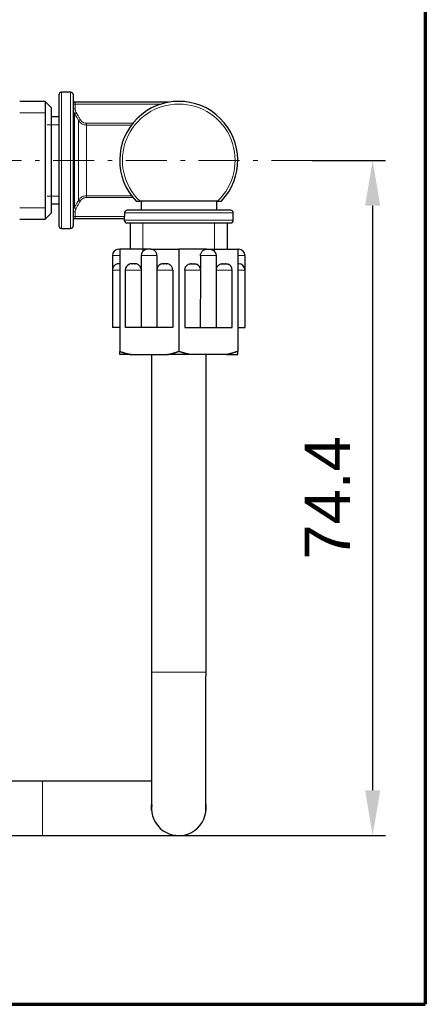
# Model space of a CAD drawing. Header units: millimetres. Extents: x 18 to 610, y -123 to 280.
# Tile 67 of 87: x 565 to 610, y -120 to -11. Entities that reach past the tile are written whole.
import ezdxf

# ---------------------------------------------------------------- set-up
doc = ezdxf.new("R2010")
doc.units = ezdxf.units.MM
doc.linetypes.add('CENTER', pattern=[8, 4.5, -1.5, 0.5, -1.5])
doc.linetypes.add('SOLID', pattern=[0])
doc.styles.add('Arial', font='Arial.ttf', dxfattribs={"height": 5})
doc.dimstyles.get("Standard").update_dxf_attribs({"dimtxt": 5, "dimasz": 5, "dimexe": 0.18, "dimexo": 0.0625, "dimgap": 0.09, "dimtad": 0, "dimtih": 1, "dimtoh": 1, "dimdec": 4, "dimzin": 0, "dimdsep": 46, "dimtxsty": 'Arial', "dimcen": 0.09, "dimadec": 0, "dimazin": 0, "dimtfac": 1, "dimtdec": 4, "dimtofl": 0, "dimtmove": 0, "dimatfit": 3, "dimfxl": 0, "dimtolj": 1, "dimtzin": 0, "dimarcsym": 0})

# ---------------------------------------------------------------- blocks, each defined once
blk = doc.blocks.new('*D3')
at = {"color": 0, "lineweight": -2}
for p, q in [((597.38, -26.98), (605.43, -26.98)), ((604.03, -96.38), (604.03, -31.98)), ((567.69, -101.38), (605.43, -101.38))]:
    blk.add_line(p, q, dxfattribs=at)
at = {"color": 0}
for points in [[(604.86, -31.98), (603.2, -31.98), (604.03, -26.98)], [(603.2, -96.38), (604.86, -96.38), (604.03, -101.38)]]:
    blk.add_solid(points, dxfattribs=at)
at = {"layer": 'Defpoints', "color": 0}
for p in [(597.38, -26.98), (604.03, -26.98), (567.69, -101.38)]:
    blk.add_point(p, dxfattribs=at)
at = {"color": 0, "lineweight": 9, "insert": (599.03, -64.18), "char_height": 5, "attachment_point": 5, "rotation": 90, "style": 'Arial'}
blk.add_mtext('\\A1;74.4', dxfattribs=at)
blk = doc.blocks.new('BlockOfViews_4')
at = {"linetype": 'SOLID', "lineweight": 30}
for p, q in [((570.79, -19.48, 60.65), (569.79, -19.48, 60.65)), ((567.99, -20.48, 60.54), (565.19, -20.48, 60.58)), ((568.69, -21.18, 60.55), (567.99, -20.48, 60.54)), ((571.09, -20.43, 61.26), (571.09, -20.39, 61.23)), ((571.13, -20.51, 61.24), (571.09, -20.43, 61.26)), ((571.2, -20.57, 61.23), (571.13, -20.51, 61.24)), ((571.29, -20.59, 61.23), (571.2, -20.57, 61.23)), ((581.55, -20.58, 61.2), (571.29, -20.58, 61.2)), ((569.49, -22.18, 60.65), (568.69, -22.18, 60.65)), ((568.69, -31.78, 60.65), (569.49, -31.78, 60.65)), ((577.05, -32.48, 61.4), (577.04, -32.48, 61.4)), ((586.95, -31.48, 65.25), (578.42, -31.48, 65.25)), ((578.56, -31.48, 61.4), (578.56, -32.48, 61.4)), ((586.89, -32.48, 60.65), (586.89, -31.48, 60.65)), ((565.19, -33.48, 60.58), (567.99, -33.48, 60.54)), ((567.99, -33.48, 60.54), (568.69, -32.78, 60.55)), ((571.09, -33.53, 61.26), (571.13, -33.46, 61.24)), ((571.09, -33.58, 61.23), (571.09, -33.53, 61.26)), ((571.13, -33.46, 61.24), (571.2, -33.4, 61.23)), ((571.2, -33.4, 61.23), (571.29, -33.38, 61.22)), ((571.29, -33.38, 61.2), (576.71, -33.38, 61.2)), ((576.69, -33.38, 60.65), (576.69, -33.58, 60.65)), ((576.73, -32.78, 61.4), (576.73, -33.18, 61.4)), ((588.69, -33.58, 60.65), (588.69, -32.78, 60.65)), ((569.79, -34.48, 60.65), (570.79, -34.48, 60.65)), ((577.34, -33.88, 60.65), (577.34, -36.78, 60.74)), ((588.04, -36.78, 60.65), (588.04, -33.88, 60.65)), ((576.19, -36.78, 64.4), (576.19, -48.03, 64.4)), ((579.24, -36.78, 66.17), (576.19, -36.78, 64.4)), ((579.63, -36.78, 66.39), (582.69, -36.78, 68.16)), ((582.69, -36.78, 68.16), (582.69, -48.03, 68.16)), ((585.74, -36.78, 66.39), (582.69, -36.78, 68.16)), ((586.13, -36.78, 66.17), (589.19, -36.78, 64.4)), ((589.19, -36.78, 64.4), (589.19, -48.03, 64.4)), ((575.39, -37.48, 60.65), (575.39, -39.08, 60.65)), ((578.54, -37.48, 66.12), (578.54, -45.38, 66.06)), ((580.29, -37.48, 66.77), (580.29, -38.96, 66.77)), ((585.09, -37.48, 66.77), (585.09, -38.96, 66.77)), ((586.84, -45.38, 66.06), (586.84, -37.48, 66.12)), ((589.99, -39.08, 60.65), (589.99, -37.48, 60.65)), ((577.51, -38.38, 65.17), (577.57, -38.38, 65.2)), ((577.83, -38.38, 65.35), (577.9, -38.38, 65.39)), ((580.98, -38.38, 67.17), (581.03, -38.38, 67.2)), ((581.29, -38.38, 67.35), (581.36, -38.38, 67.39)), ((584.09, -38.38, 67.35), (584.01, -38.38, 67.39)), ((584.4, -38.38, 67.17), (584.34, -38.38, 67.2)), ((587.55, -38.38, 65.35), (587.48, -38.38, 65.39)), ((587.86, -38.38, 65.17), (587.81, -38.38, 65.2)), ((575.39, -39.08, 62.65), (575.39, -45.38, 62.65)), ((576.81, -39.08, 65.12), (576.81, -45.38, 65.06)), ((580.27, -39.08, 67.12), (580.27, -45.38, 67.06)), ((582.02, -39.08, 67.77), (582.02, -45.38, 67.77)), ((583.36, -39.08, 67.77), (583.36, -45.38, 67.77)), ((585.1, -45.38, 67.06), (585.11, -39.08, 67.12)), ((588.57, -45.38, 65.06), (588.57, -39.08, 65.12)), ((589.99, -45.38, 62.65), (589.99, -39.08, 62.65)), ((577.43, -48.38, 65.12), (581.44, -48.38, 67.44)), ((579.69, -48.38, 60.77), (579.69, -83.38, 60.6)), ((587.94, -48.38, 65.12), (583.93, -48.38, 67.44)), ((585.69, -83.38, 60.65), (585.69, -48.38, 60.65)), ((579.69, -83.38, 60.6), (579.7, -84.25, 60.9)), ((585.67, -84.25, 60.9), (585.69, -83.38, 60.65)), ((567.69, -95.38, -106.65), (513.69, -95.38, -106.65)), ((568.55, -95.4, -106.9), (567.69, -95.38, -106.65)), ((579.7, -98.06, 46.76), (579.73, -97.87, 45.65)), ((585.66, -97.94, 45.65), (585.67, -98.06, 46.76)), ((513.69, -101.38, -106.61), (567.69, -101.38, -106.59)), ((567.69, -101.38, -106.74), (568.52, -101.37, -106.35)), ((582.37, -101.37, -92.76), (582.25, -101.35, -91.65))]:
    blk.add_line(p, q, dxfattribs=at)
at = {"color": 196, "linetype": 'SOLID', "lineweight": 9}
for p, q in [((571.29, -21.29, 61.4), (571.29, -20.78, 61.4)), ((571.29, -20.78, 61.4), (580.74, -20.78, 61.4)), ((577.64, -22.89, 61.4), (572.53, -22.89, 61.4)), ((572.53, -23.09, 61.55), (577.48, -23.09, 61.55)), ((577.48, -30.88, 61.55), (572.53, -30.88, 61.55)), ((572.53, -31.08, 61.4), (577.64, -31.08, 61.4)), ((571.29, -33.18, 61.4), (571.29, -32.67, 61.4)), ((576.73, -33.18, 61.4), (571.29, -33.18, 61.4))]:
    blk.add_line(p, q, dxfattribs=at)
at = {"linetype": 'SOLID', "lineweight": 9}
for p, q in [((567.99, -21.74, 67.32), (565.19, -21.74, 67.32)), ((568.2, -23.05, 65.54), (569.49, -23.05, 65.54)), ((568.2, -30.92, 65.54), (569.49, -30.92, 65.54)), ((567.99, -32.22, 67.32), (565.19, -32.22, 67.32)), ((578.75, -36.99, 66.09), (578.75, -33.88, 66.09)), ((586.63, -36.99, 66.09), (586.63, -33.88, 66.09))]:
    blk.add_line(p, q, dxfattribs=at)
at = {"color": 6, "linetype": 'CENTER', "lineweight": 9}
blk.add_lwpolyline([(597.38, -26.98), (524.61, -26.98)], dxfattribs=at)
at = {"linetype": 'SOLID', "lineweight": 30}
for points in [[(579.7, -84.25, 60.9), (579.7, -85.4, 60.79), (579.7, -86.54, 60.6), (579.7, -87.66, 60.32), (579.7, -88.76, 59.95), (579.7, -89.83, 59.5), (579.7, -90.85, 58.98), (579.7, -91.84, 58.37), (579.7, -92.78, 57.7), (579.7, -93.66, 56.95), (579.7, -94.49, 56.14), (579.7, -95.25, 55.27), (579.7, -95.94, 54.35), (579.7, -96.57, 53.37), (579.7, -97.11, 52.35), (579.7, -97.58, 51.3), (579.7, -97.97, 50.21), (579.7, -98.27, 49.09), (579.7, -98.49, 47.95), (579.7, -98.62, 46.81), (579.7, -98.06, 46.76)], [(585.67, -98.06, 46.76), (585.67, -98.62, 46.81), (585.67, -98.49, 47.95), (585.67, -98.27, 49.09), (585.67, -97.97, 50.21), (585.67, -97.58, 51.3), (585.67, -97.11, 52.35), (585.67, -96.57, 53.37), (585.67, -95.94, 54.35), (585.67, -95.25, 55.27), (585.67, -94.49, 56.14), (585.67, -93.66, 56.95), (585.67, -92.78, 57.7), (585.67, -91.84, 58.37), (585.67, -90.85, 58.98), (585.67, -89.83, 59.5), (585.67, -88.76, 59.95), (585.67, -87.66, 60.32), (585.67, -86.54, 60.6), (585.67, -85.4, 60.79), (585.67, -84.25, 60.9)], [(579.7, -95.4, -100.15), (579.12, -95.4, -100.92), (578.39, -95.4, -101.76), (577.59, -95.4, -102.54), (576.74, -95.4, -103.26), (575.84, -95.4, -103.91), (574.89, -95.4, -104.49), (573.9, -95.4, -105), (572.87, -95.4, -105.43), (571.81, -95.4, -105.78), (570.73, -95.4, -106.06), (569.63, -95.4, -106.24), (568.52, -95.4, -106.35)], [(568.52, -101.37, -106.35), (569.63, -101.37, -106.24), (570.73, -101.37, -106.06), (571.81, -101.37, -105.78), (572.87, -101.37, -105.43), (573.9, -101.37, -105), (574.89, -101.37, -104.49), (575.84, -101.37, -103.91), (576.74, -101.37, -103.26), (577.59, -101.37, -102.54), (578.39, -101.37, -101.76), (579.12, -101.37, -100.92), (579.79, -101.37, -100.03), (580.39, -101.37, -99.09), (580.92, -101.37, -98.11), (581.37, -101.37, -97.09), (581.74, -101.37, -96.04), (582.03, -101.37, -94.97), (582.24, -101.37, -93.87), (582.37, -101.37, -92.76)]]:
    blk.add_polyline3d(points, dxfattribs=at)
for centre, radius, start, end in [((569.79, -19.78, 60.65), 0.3, 90.0092, 179.9933), ((570.79, -19.78, 60.65), 0.3, 359.9856, 90.0119), ((571.29, -20.38, 61.2), 0.2, 180, 182.2315), ((571.29, -20.38, 61.2), 0.2, 190.9141, 195.7728), ((571.29, -20.38, 61.2), 0.2, 216.1651, 223.1386), ((571.29, -20.38, 61.2), 0.2, 240.8186, 248.4365), ((571.29, -20.38, 61.2), 0.2, 267.5891, 270), ((582.69, -26.98, 64.95), 6.5, 316.1869, 223.8131), ((588.39, -32.78, 60.65), 0.3, 0.0077, 89.9902), ((577, -33.57, 60.65), 0.314, 182.4554, 267.5417), ((588.39, -33.58, 60.65), 0.3, 270.0098, 359.9931), ((569.8, -34.17, 60.65), 0.315, 182.7415, 267.2563), ((570.76, -34.16, 60.65), 0.328, 274.7314, 355.2708), ((576.09, -37.49, 60.65), 0.706, 90.4717, 179.5324), ((579.24, -37.49, 66.03), 0.701, 109.9673, 179.7586), ((586.14, -37.49, 66.12), 0.701, 0.2428, 70.0241), ((589.28, -37.49, 60.65), 0.706, 0.4757, 89.5252), ((576.09, -39.08, 62.65), 0.7, 89.9974, 180.0063), ((577.51, -39.09, 65.03), 0.701, 109.9673, 179.7586), ((580.97, -39.09, 67.03), 0.701, 109.9673, 179.7586), ((584.4, -39.09, 67.12), 0.701, 0.2428, 70.0242), ((587.87, -39.09, 65.12), 0.701, 0.2428, 70.0242), ((589.29, -39.08, 62.65), 0.7, 0.0018, 89.9994), ((582.69, -98.38, 45.65), 3, 172.6475, 0), ((582.69, -98.38, 45.65), 3, 0, 7.5217)]:
    blk.add_arc(centre, radius, start, end, dxfattribs=at)
at = {"color": 196, "linetype": 'SOLID', "lineweight": 9, "extrusion": (-1, -2.61361e-16, 0)}
blk.add_arc((26.98, 60.65, -569.79), 7.5, 0, 180, dxfattribs=at)
at = {"color": 196, "linetype": 'SOLID', "lineweight": 9, "extrusion": (1, 2.61361e-16, 0)}
blk.add_arc((-26.98, 60.65, 570.79), 7.5, 0, 180, dxfattribs=at)
at = {"linetype": 'SOLID', "lineweight": 30, "extrusion": (1, 0, 0)}
for centre, radius, start, end in [((-26.98, 60.65, 567.99), 6.5, 359.0526, 90), ((-26.98, 60.65, 569.49), 7.2, 0, 180), ((-26.98, 60.65, 567.99), 6.5, 90, 180.9474)]:
    blk.add_arc(centre, radius, start, end, dxfattribs=at)
at = {"linetype": 'SOLID', "lineweight": 30, "extrusion": (-1, -4.44089e-16, 0)}
blk.add_arc((26.98, 60.65, -571.09), 7.2, 0, 180, dxfattribs=at)
at = {"color": 196, "linetype": 'SOLID', "lineweight": 9, "extrusion": (-1, -1.53134e-16, 0)}
blk.add_arc((20.78, 61.2, -571.29), 0.2, 90, 180, dxfattribs=at)
at = {"linetype": 'SOLID', "lineweight": 30, "extrusion": (-1, 0, 0)}
for start, end in [(90, 180.9474), (359.0526, 90)]:
    blk.add_arc((26.98, 60.65, -568.69), 5.8, start, end, dxfattribs=at)
at = {"color": 196, "linetype": 'SOLID', "lineweight": 9, "extrusion": (0, -1, 0)}
for centre, radius, start, end in [((571.29, 61.6, 20.78), 0.2, 180, 270), ((571.29, 61.6, 21.29), 0.2, 180, 270), ((571.29, 61.6, 32.67), 0.2, 180, 270), ((571.29, 61.6, 33.18), 0.2, 180, 270), ((576.39, 60.65, 37.48), 1, 101.537, 180.1435), ((585.84, 66.11, 37.48), 1, 0.9375, 138.463), ((584.11, 67.11, 39.08), 1, 0.9375, 138.463), ((587.57, 65.11, 39.08), 1, 0.9375, 137.1051), ((588.99, 62.65, 39.08), 1, 0, 78.463)]:
    blk.add_arc(centre, radius, start, end, dxfattribs=at)
at = {"color": 196, "linetype": 'SOLID', "lineweight": 9, "extrusion": (0, 0, -1)}
blk.add_arc((-582.69, -26.98, -65.25), 6.2, 313.464, 226.536, dxfattribs=at)
at = {"color": 196, "linetype": 'SOLID', "lineweight": 9, "extrusion": (0.494046, -0.869436, 1.097e-15)}
blk.add_arc((486.07, 61.6, 301.16), 0.2, 185.0766, 270, dxfattribs=at)
at = {"color": 196, "linetype": 'SOLID', "lineweight": 9, "extrusion": (-1, -3.37201e-16, -5.30734e-32)}
blk.add_arc((26.98, 60.65, -571.22), 5.27, 10.1937, 169.8063, dxfattribs=at)
at = {"color": 196, "linetype": 'SOLID', "lineweight": 9, "extrusion": (0.49185, -0.87068, -1.09213e-15)}
blk.add_arc((486.83, 61.6, 300.83), 0.2, 185.927, 270, dxfattribs=at)
at = {"color": 196, "linetype": 'SOLID', "lineweight": 9, "extrusion": (1, 4.44089e-16, 0)}
blk.add_arc((-26.98, 60.65, 571.66), 4.5, 11.9186, 168.0814, dxfattribs=at)
at = {"color": 196, "linetype": 'SOLID', "lineweight": 9, "extrusion": (1, 4.55905e-15, 0)}
blk.add_arc((-22.89, 61.6, 572.53), 0.2, 193.0729, 270, dxfattribs=at)
at = {"color": 196, "linetype": 'SOLID', "lineweight": 9, "extrusion": (-1, -4.44089e-16, 0)}
blk.add_arc((26.98, 60.65, -572.53), 4, 13.0729, 166.9271, dxfattribs=at)
at = {"color": 196, "linetype": 'SOLID', "lineweight": 9, "extrusion": (-0.49185, -0.87068, 0)}
blk.add_arc((513.37, 61.6, -253.85), 0.2, 185.927, 270, dxfattribs=at)
at = {"color": 196, "linetype": 'SOLID', "lineweight": 9, "extrusion": (-1, 0, 0)}
blk.add_arc((31.08, 61.6, -572.53), 0.2, 193.0729, 270, dxfattribs=at)
at = {"color": 196, "linetype": 'SOLID', "lineweight": 9, "extrusion": (-0.494046, -0.869436, 0)}
blk.add_arc((512.73, 61.6, -254.24), 0.2, 185.0766, 270, dxfattribs=at)
at = {"linetype": 'SOLID', "lineweight": 30, "extrusion": (0, -1, 0)}
for centre, radius, start, end in [((582.69, 60.65, 32.48), 5.7, 358.5, 172.4392), ((576.39, 60.65, 36.78), 0.3, 146.3935, 197.0185), ((579.54, 66.11, 36.78), 0.3, 71.8103, 168.1897), ((576.39, 62.65, 38.38), 0.3, 131.8103, 196.875), ((577.81, 65.11, 38.38), 0.3, 71.8103, 168.1897), ((581.27, 67.11, 38.38), 0.3, 71.8103, 168.1897), ((576.39, 62.65, 45.38), 1, 101.537, 180), ((577.81, 65.11, 45.38), 1, 42.7663, 182.7704), ((579.54, 66.11, 45.38), 1, 42.7663, 182.7704), ((581.27, 67.11, 45.38), 1, 41.537, 182.7704), ((582.69, 60.65, 48.38), 6.9, 139.6049, 160.3951), ((582.69, 60.65, 48.38), 6.9, 79.6049, 100.3951)]:
    blk.add_arc(centre, radius, start, end, dxfattribs=at)
at = {"linetype": 'SOLID', "lineweight": 30, "extrusion": (0, 0, -1)}
for start, end in [(11.5212, 15.7836), (0, 2.4816), (36.0694, 42.8882), (60.8, 67.9248), (88.8598, 90)]:
    blk.add_arc((-571.29, -33.58, -61.2), 0.2, start, end, dxfattribs=at)
at = {"color": 196, "linetype": 'SOLID', "lineweight": 9, "extrusion": (-1, 1.53134e-16, 0)}
blk.add_arc((33.18, 61.2, -571.29), 0.2, 0, 90, dxfattribs=at)
at = {"color": 196, "linetype": 'SOLID', "lineweight": 9, "extrusion": (1.4803e-16, -1, 0)}
blk.add_arc((582.69, 60.65, 33.58), 6, 0, 180, dxfattribs=at)
at = {"color": 196, "linetype": 'SOLID', "lineweight": 9, "extrusion": (-1.4803e-16, 1, 0)}
blk.add_arc((-582.69, 60.65, -32.78), 6, 7.1808, 180, dxfattribs=at)
at = {"linetype": 'SOLID', "lineweight": 30, "extrusion": (-1.36643e-15, 1, 0)}
for start, end in [(358.4746, 180), (180, 181.5254)]:
    blk.add_arc((-582.69, 60.65, -33.88), 5.7, start, end, dxfattribs=at)
at = {"linetype": 'SOLID', "lineweight": 30, "extrusion": (0, 1, 0)}
for centre, radius, start, end in [((-585.84, 66.11, -36.78), 0.3, 71.8103, 168.1897), ((-588.99, 60.65, -36.78), 0.3, 146.3935, 197.0185), ((-584.11, 67.11, -38.38), 0.3, 71.8103, 168.1897), ((-587.57, 65.11, -38.38), 0.3, 71.8103, 168.1897), ((-588.99, 62.65, -38.38), 0.3, 131.8103, 196.875), ((-584.11, 67.11, -45.38), 1, 41.537, 182.7704), ((-585.84, 66.11, -45.38), 1, 42.7663, 182.7704), ((-587.57, 65.11, -45.38), 1, 42.7663, 182.7704), ((-588.99, 62.65, -45.38), 1, 101.537, 180), ((-582.69, 60.65, -48.38), 6.9, 139.6049, 160.3951), ((-582.69, 60.65, -83.38), 3, 358.9141, 359.057)]:
    blk.add_arc(centre, radius, start, end, dxfattribs=at)
at = {"color": 196, "linetype": 'SOLID', "lineweight": 9, "extrusion": (0, 1, 0)}
for centre, radius, start, end in [((-579.54, 66.11, -37.48), 1, 0.9375, 138.463), ((-588.99, 60.65, -37.48), 1, 101.537, 180.1435), ((-576.39, 62.65, -39.08), 1, 0, 78.463), ((-577.81, 65.11, -39.08), 1, 0.9375, 137.1051), ((-581.27, 67.11, -39.08), 1, 0.9375, 138.463), ((-582.69, 60.65, -83.38), 3, 359.057, 180)]:
    blk.add_arc(centre, radius, start, end, dxfattribs=at)
at = {"color": 196, "linetype": 'SOLID', "lineweight": 9, "extrusion": (1, 2.58386e-16, 1.18424e-16)}
blk.add_arc((-98.38, -106.65, 567.69), 3, 359.9594, 178.778, dxfattribs=at)
at = {"color": 196, "linetype": 'SOLID', "lineweight": 9}
for points, knots in [([(571.09, -21.29, 61.6), (571.09, -21.32, 61.6), (571.09, -21.34, 61.6), (571.09, -21.4, 61.6), (571.1, -21.43, 61.6), (571.11, -21.53, 61.59), (571.13, -21.58, 61.59), (571.17, -21.69, 61.59), (571.19, -21.75, 61.58), (571.22, -21.8, 61.58)], [0, 0, 0, 0, 0.0542814, 0.0542814, 0.1411317, 0.1411317, 0.2800922, 0.2800922, 0.4233952, 0.4233952, 0.4233952, 0.4233952]), ([(571.39, -21.7, 61.4), (571.37, -21.66, 61.4), (571.35, -21.62, 61.4), (571.32, -21.53, 61.4), (571.31, -21.48, 61.4), (571.29, -21.41, 61.4), (571.29, -21.38, 61.4), (571.29, -21.33, 61.4), (571.29, -21.31, 61.4), (571.29, -21.29, 61.4)], [-0.4233952, -0.4233952, -0.4233952, -0.4233952, -0.2800922, -0.2800922, -0.1411317, -0.1411317, -0.0542814, -0.0542814, 0, 0, 0, 0]), ([(571.22, -21.8, 61.58), (571.24, -21.83, 61.58), (571.26, -21.87, 61.58), (571.31, -21.95, 61.58), (571.34, -22.01, 61.58), (571.42, -22.15, 61.58), (571.47, -22.23, 61.58), (571.57, -22.4, 61.58), (571.62, -22.49, 61.58), (571.66, -22.58, 61.58)], [-0.8992807, -0.8992807, -0.8992807, -0.8992807, -0.7839883, -0.7839883, -0.5995205, -0.5995205, -0.3043719, -0.3043719, 0, 0, 0, 0]), ([(571.84, -22.48, 61.4), (571.79, -22.39, 61.4), (571.74, -22.31, 61.4), (571.64, -22.13, 61.4), (571.59, -22.05, 61.4), (571.51, -21.91, 61.4), (571.48, -21.85, 61.4), (571.43, -21.77, 61.4), (571.41, -21.73, 61.4), (571.39, -21.7, 61.4)], [0, 0, 0, 0, 0.3043719, 0.3043719, 0.5995205, 0.5995205, 0.7839883, 0.7839883, 0.8992807, 0.8992807, 0.8992807, 0.8992807]), ([(571.66, -22.58, 61.58), (571.69, -22.62, 61.58), (571.71, -22.66, 61.58), (571.78, -22.75, 61.57), (571.83, -22.8, 61.57), (571.97, -22.92, 61.56), (572.07, -22.98, 61.56), (572.29, -23.07, 61.56), (572.41, -23.09, 61.55), (572.53, -23.09, 61.55)], [0, 0, 0, 0, 0.1075862, 0.1075862, 0.2797241, 0.2797241, 0.5551447, 0.5551447, 0.8391722, 0.8391722, 0.8391722, 0.8391722]), ([(572.53, -22.89, 61.4), (572.44, -22.89, 61.4), (572.34, -22.88, 61.4), (572.17, -22.81, 61.4), (572.09, -22.76, 61.4), (571.97, -22.66, 61.4), (571.93, -22.62, 61.4), (571.88, -22.54, 61.4), (571.86, -22.51, 61.4), (571.84, -22.48, 61.4)], [-0.8391722, -0.8391722, -0.8391722, -0.8391722, -0.5551447, -0.5551447, -0.2797241, -0.2797241, -0.1075862, -0.1075862, 0, 0, 0, 0]), ([(571.66, -31.39, 61.58), (571.65, -31.42, 61.58), (571.63, -31.45, 61.58), (571.58, -31.54, 61.58), (571.55, -31.59, 61.58), (571.47, -31.73, 61.58), (571.42, -31.82, 61.58), (571.32, -31.99, 61.58), (571.27, -32.08, 61.58), (571.22, -32.17, 61.58)], [-0.8992807, -0.8992807, -0.8992807, -0.8992807, -0.7839883, -0.7839883, -0.5995205, -0.5995205, -0.3043719, -0.3043719, 0, 0, 0, 0]), ([(572.53, -30.88, 61.55), (572.49, -30.88, 61.55), (572.44, -30.88, 61.55), (572.32, -30.9, 61.56), (572.25, -30.92, 61.56), (572.08, -30.98, 61.56), (571.98, -31.04, 61.56), (571.8, -31.19, 61.57), (571.72, -31.28, 61.57), (571.66, -31.39, 61.58)], [0, 0, 0, 0, 0.1075936, 0.1075936, 0.2797434, 0.2797434, 0.555183, 0.555183, 0.8392301, 0.8392301, 0.8392301, 0.8392301]), ([(571.84, -31.48, 61.4), (571.88, -31.4, 61.4), (571.95, -31.33, 61.4), (572.09, -31.21, 61.4), (572.17, -31.16, 61.4), (572.31, -31.1, 61.4), (572.37, -31.09, 61.4), (572.46, -31.08, 61.4), (572.5, -31.08, 61.4), (572.53, -31.08, 61.4)], [-0.8392301, -0.8392301, -0.8392301, -0.8392301, -0.555183, -0.555183, -0.2797434, -0.2797434, -0.1075936, -0.1075936, 0, 0, 0, 0]), ([(571.22, -32.17, 61.58), (571.21, -32.19, 61.58), (571.2, -32.21, 61.58), (571.17, -32.26, 61.59), (571.16, -32.29, 61.59), (571.13, -32.38, 61.59), (571.11, -32.44, 61.59), (571.09, -32.55, 61.6), (571.09, -32.61, 61.6), (571.09, -32.67, 61.6)], [0, 0, 0, 0, 0.0542814, 0.0542814, 0.1411317, 0.1411317, 0.2800922, 0.2800922, 0.4233952, 0.4233952, 0.4233952, 0.4233952]), ([(571.29, -32.67, 61.4), (571.29, -32.63, 61.4), (571.29, -32.58, 61.4), (571.31, -32.48, 61.4), (571.32, -32.44, 61.4), (571.35, -32.37, 61.4), (571.36, -32.34, 61.4), (571.38, -32.3, 61.4), (571.39, -32.28, 61.4), (571.39, -32.27, 61.4)], [-0.4233952, -0.4233952, -0.4233952, -0.4233952, -0.2800922, -0.2800922, -0.1411317, -0.1411317, -0.0542814, -0.0542814, 0, 0, 0, 0]), ([(571.39, -32.27, 61.4), (571.44, -32.18, 61.4), (571.5, -32.09, 61.4), (571.59, -31.92, 61.4), (571.64, -31.83, 61.4), (571.72, -31.69, 61.4), (571.75, -31.64, 61.4), (571.8, -31.55, 61.4), (571.82, -31.52, 61.4), (571.84, -31.48, 61.4)], [0, 0, 0, 0, 0.3043719, 0.3043719, 0.5995205, 0.5995205, 0.7839883, 0.7839883, 0.8992807, 0.8992807, 0.8992807, 0.8992807])]:
    blk.add_open_spline(points, degree=3, knots=knots, dxfattribs=at)
at = {"linetype": 'SOLID', "lineweight": 30}
for points, knots in [([(577.04, -32.48, 61.4), (577, -32.48, 61.4), (576.96, -32.49, 61.4), (576.89, -32.52, 61.4), (576.85, -32.55, 61.4), (576.8, -32.6, 61.4), (576.77, -32.64, 61.4), (576.74, -32.7, 61.4), (576.73, -32.75, 61.4), (576.73, -32.78, 61.4)], [-0.4461547, -0.4461547, -0.4461547, -0.4461547, -0.3338203, -0.3338203, -0.2220152, -0.2220152, -0.1107839, -0.1107839, 0, 0, 0, 0]), ([(578, -31.48, 64.95), (578, -31.48, 64.98), (578.01, -31.48, 65.02), (578.04, -31.48, 65.09), (578.07, -31.48, 65.12), (578.14, -31.48, 65.18), (578.19, -31.48, 65.2), (578.29, -31.48, 65.24), (578.36, -31.48, 65.25), (578.42, -31.48, 65.25)], [2.2020352, 2.2020352, 2.2020352, 2.2020352, 2.3012634, 2.3012634, 2.4193213, 2.4193213, 2.5655716, 2.5655716, 2.7440395, 2.7440395, 2.7440395, 2.7440395]), ([(586.95, -31.48, 65.25), (587.01, -31.48, 65.25), (587.08, -31.48, 65.24), (587.19, -31.48, 65.2), (587.24, -31.48, 65.18), (587.31, -31.48, 65.12), (587.34, -31.48, 65.09), (587.37, -31.48, 65.02), (587.38, -31.48, 64.98), (587.38, -31.48, 64.95)], [1.6600309, 1.6600309, 1.6600309, 1.6600309, 1.8384988, 1.8384988, 1.9847491, 1.9847491, 2.102807, 2.102807, 2.2020352, 2.2020352, 2.2020352, 2.2020352]), ([(576.71, -33.38, 61.2), (576.72, -33.38, 61.23), (576.72, -33.38, 61.25), (576.72, -33.36, 61.3), (576.73, -33.34, 61.32), (576.73, -33.31, 61.36), (576.73, -33.28, 61.37), (576.73, -33.24, 61.39), (576.73, -33.21, 61.4), (576.73, -33.18, 61.4)], [-0.9062347, -0.9062347, -0.9062347, -0.9062347, -0.8304652, -0.8304652, -0.7546956, -0.7546956, -0.6793595, -0.6793595, -0.6040235, -0.6040235, -0.6040235, -0.6040235]), ([(579.24, -36.78, 66.17), (579.23, -36.78, 66.16), (579.22, -36.78, 66.16), (579.14, -36.79, 66.11), (579.06, -36.8, 66.06), (578.99, -36.83, 66.02), (578.98, -36.84, 66.01), (578.97, -36.84, 66.01)], [-2.385148, -2.385148, -2.385148, -2.385148, -2.3531434, -2.3531434, -2.1097227, -2.1097227, -2.0751004, -2.0751004, -2.0751004, -2.0751004]), ([(580.29, -37.48, 66.77), (580.29, -37.44, 66.77), (580.28, -37.39, 66.77), (580.26, -37.28, 66.76), (580.25, -37.24, 66.75), (580.21, -37.15, 66.73), (580.19, -37.11, 66.71), (580.13, -37.02, 66.68), (580.1, -36.99, 66.66), (580.04, -36.93, 66.63), (580.01, -36.9, 66.61), (579.95, -36.86, 66.57), (579.91, -36.84, 66.55), (579.81, -36.8, 66.5), (579.74, -36.79, 66.45), (579.65, -36.78, 66.4), (579.64, -36.78, 66.4), (579.63, -36.78, 66.39)], [-3.894846, -3.894846, -3.894846, -3.894846, -3.753277, -3.753277, -3.611709, -3.611709, -3.468325, -3.468325, -3.324941, -3.324941, -3.204173, -3.204173, -3.083405, -3.083405, -2.839985, -2.839985, -2.80798, -2.80798, -2.80798, -2.80798]), ([(585.09, -37.48, 66.77), (585.09, -37.44, 66.77), (585.09, -37.39, 66.77), (585.11, -37.28, 66.76), (585.13, -37.24, 66.75), (585.16, -37.15, 66.73), (585.19, -37.11, 66.71), (585.24, -37.02, 66.68), (585.27, -36.99, 66.66), (585.33, -36.93, 66.63), (585.36, -36.9, 66.61), (585.43, -36.86, 66.57), (585.46, -36.84, 66.55), (585.56, -36.8, 66.5), (585.64, -36.79, 66.45), (585.72, -36.78, 66.4), (585.73, -36.78, 66.4), (585.74, -36.78, 66.39)], [-3.894846, -3.894846, -3.894846, -3.894846, -3.753277, -3.753277, -3.611709, -3.611709, -3.468325, -3.468325, -3.324941, -3.324941, -3.204173, -3.204173, -3.083405, -3.083405, -2.839985, -2.839985, -2.80798, -2.80798, -2.80798, -2.80798]), ([(586.13, -36.78, 66.17), (586.14, -36.78, 66.16), (586.15, -36.78, 66.16), (586.24, -36.79, 66.11), (586.31, -36.8, 66.06), (586.39, -36.83, 66.02), (586.4, -36.84, 66.01), (586.41, -36.84, 66.01)], [-2.385148, -2.385148, -2.385148, -2.385148, -2.3531434, -2.3531434, -2.1097227, -2.1097227, -2.0751004, -2.0751004, -2.0751004, -2.0751004]), ([(577.51, -38.38, 65.17), (577.5, -38.38, 65.16), (577.49, -38.38, 65.16), (577.41, -38.39, 65.11), (577.33, -38.4, 65.06), (577.25, -38.43, 65.02), (577.25, -38.44, 65.01), (577.24, -38.44, 65.01)], [-4.9817117, -4.9817117, -4.9817117, -4.9817117, -4.9497073, -4.9497073, -4.7062867, -4.7062867, -4.6716641, -4.6716641, -4.6716641, -4.6716641]), ([(578.54, -38.93, 65.76), (578.53, -38.88, 65.75), (578.51, -38.83, 65.75), (578.48, -38.75, 65.73), (578.46, -38.71, 65.71), (578.4, -38.62, 65.68), (578.37, -38.59, 65.66), (578.31, -38.53, 65.63), (578.28, -38.5, 65.61), (578.21, -38.46, 65.57), (578.18, -38.44, 65.55), (578.08, -38.4, 65.5), (578.01, -38.39, 65.45), (577.92, -38.38, 65.4), (577.91, -38.38, 65.4), (577.9, -38.38, 65.39)], [-1.1481497, -1.1481497, -1.1481497, -1.1481497, -1.015145, -1.015145, -0.8717609, -0.8717609, -0.7283768, -0.7283768, -0.607609, -0.607609, -0.4868412, -0.4868412, -0.2434206, -0.2434206, -0.2114162, -0.2114162, -0.2114162, -0.2114162]), ([(580.98, -38.38, 67.17), (580.97, -38.38, 67.16), (580.96, -38.38, 67.16), (580.87, -38.39, 67.11), (580.79, -38.4, 67.06), (580.72, -38.43, 67.02), (580.71, -38.44, 67.01), (580.7, -38.44, 67.01)], [-4.9817118, -4.9817118, -4.9817118, -4.9817118, -4.9497073, -4.9497073, -4.7062867, -4.7062867, -4.6716642, -4.6716642, -4.6716642, -4.6716642]), ([(582.02, -39.08, 67.77), (582.02, -39.04, 67.77), (582.01, -38.99, 67.77), (581.99, -38.88, 67.76), (581.98, -38.84, 67.75), (581.94, -38.75, 67.73), (581.92, -38.71, 67.71), (581.87, -38.62, 67.68), (581.83, -38.59, 67.66), (581.78, -38.53, 67.63), (581.75, -38.5, 67.61), (581.68, -38.46, 67.57), (581.64, -38.44, 67.55), (581.54, -38.4, 67.5), (581.47, -38.39, 67.45), (581.38, -38.38, 67.4), (581.37, -38.38, 67.4), (581.36, -38.38, 67.39)], [-1.298282, -1.298282, -1.298282, -1.298282, -1.156714, -1.156714, -1.015145, -1.015145, -0.871761, -0.871761, -0.728377, -0.728377, -0.607609, -0.607609, -0.486841, -0.486841, -0.243421, -0.243421, -0.211416, -0.211416, -0.211416, -0.211416]), ([(583.36, -39.08, 67.77), (583.36, -39.04, 67.77), (583.36, -38.99, 67.77), (583.38, -38.88, 67.76), (583.4, -38.84, 67.75), (583.43, -38.75, 67.73), (583.45, -38.71, 67.71), (583.51, -38.62, 67.68), (583.54, -38.59, 67.66), (583.6, -38.53, 67.63), (583.63, -38.5, 67.61), (583.7, -38.46, 67.57), (583.73, -38.44, 67.55), (583.83, -38.4, 67.5), (583.91, -38.39, 67.45), (583.99, -38.38, 67.4), (584, -38.38, 67.4), (584.01, -38.38, 67.39)], [-1.298282, -1.298282, -1.298282, -1.298282, -1.156714, -1.156714, -1.015145, -1.015145, -0.871761, -0.871761, -0.728377, -0.728377, -0.607609, -0.607609, -0.486841, -0.486841, -0.243421, -0.243421, -0.211416, -0.211416, -0.211416, -0.211416]), ([(584.4, -38.38, 67.17), (584.41, -38.38, 67.16), (584.42, -38.38, 67.16), (584.51, -38.39, 67.11), (584.58, -38.4, 67.06), (584.66, -38.43, 67.02), (584.67, -38.44, 67.01), (584.68, -38.44, 67.01)], [-4.9817118, -4.9817118, -4.9817118, -4.9817118, -4.9497073, -4.9497073, -4.7062867, -4.7062867, -4.6716642, -4.6716642, -4.6716642, -4.6716642]), ([(586.84, -38.93, 65.76), (586.85, -38.88, 65.75), (586.86, -38.83, 65.75), (586.89, -38.75, 65.73), (586.92, -38.71, 65.71), (586.97, -38.62, 65.68), (587, -38.59, 65.66), (587.06, -38.53, 65.63), (587.09, -38.5, 65.61), (587.16, -38.46, 65.57), (587.2, -38.44, 65.55), (587.29, -38.4, 65.5), (587.37, -38.39, 65.45), (587.46, -38.38, 65.4), (587.47, -38.38, 65.4), (587.48, -38.38, 65.39)], [-1.1481497, -1.1481497, -1.1481497, -1.1481497, -1.015145, -1.015145, -0.8717609, -0.8717609, -0.7283768, -0.7283768, -0.607609, -0.607609, -0.4868412, -0.4868412, -0.2434206, -0.2434206, -0.2114162, -0.2114162, -0.2114162, -0.2114162]), ([(587.86, -38.38, 65.17), (587.87, -38.38, 65.16), (587.88, -38.38, 65.16), (587.97, -38.39, 65.11), (588.04, -38.4, 65.06), (588.12, -38.43, 65.02), (588.13, -38.44, 65.01), (588.14, -38.44, 65.01)], [-4.9817117, -4.9817117, -4.9817117, -4.9817117, -4.9497073, -4.9497073, -4.7062867, -4.7062867, -4.6716641, -4.6716641, -4.6716641, -4.6716641])]:
    blk.add_open_spline(points, degree=3, knots=knots, dxfattribs=at)
for points, weights in [([(576.19, -48.38, 62.97), (576.19, -48.25, 63.65), (576.19, -48.03, 64.4)], [1, 1.01542290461, 1.0208149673]), ([(576.19, -48.03, 64.4), (576.84, -48.25, 64.78), (577.43, -48.38, 65.12)], [1.0208149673, 1.01542290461, 1]), ([(581.44, -48.38, 67.44), (582.04, -48.25, 67.78), (582.69, -48.03, 68.16)], [1, 1.01542290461, 1.0208149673]), ([(583.93, -48.38, 67.44), (583.34, -48.25, 67.78), (582.69, -48.03, 68.16)], [1, 1.01542290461, 1.0208149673]), ([(589.19, -48.03, 64.4), (588.54, -48.25, 64.78), (587.94, -48.38, 65.12)], [1.0208149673, 1.01542290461, 1]), ([(589.19, -48.38, 62.97), (589.19, -48.25, 63.65), (589.19, -48.03, 64.4)], [1, 1.01542290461, 1.0208149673])]:
    blk.add_rational_spline(points, weights, degree=2, dxfattribs=at)
blk = doc.blocks.new('A21-m2')
at = {"color": 51, "linetype": 'SOLID', "lineweight": 70}
for p in [(609.82, 280.03), (203.1, -119.97)]:
    blk.add_line(p, (609.82, -119.97), dxfattribs=at)

msp = doc.modelspace()

# ---------------------------------------------------------------- block references
for name in ['A21-m2', 'BlockOfViews_4']:
    msp.add_blockref(name, (0, 0))

# ---------------------------------------------------------------- dimensions: what is measured, and where the dimension line sits
at = {"lineweight": 9}
dim = msp.add_linear_dim(base=(604.03, -26.98), p1=(567.69, -101.38), p2=(597.38, -26.98), angle=90, dimstyle='Standard', override={"dimtxt": 5, "dimasz": 5, "dimexe": 1.4, "dimexo": 0, "dimgap": 2.5, "dimtad": 1, "dimtih": 0, "dimtoh": 1, "dimdec": 1, "dimlfac": 1, "dimpost": '<>', "dimsah": 1, "dimse1": 0, "dimse2": 0, "dimtix": 1}, dxfattribs=at)
dim.commit()
dim.dimension.update_dxf_attribs({"geometry": '*D3', "text_midpoint": (604.03, -64.18), "dimtype": 160})

doc.saveas('drawing.dxf')
